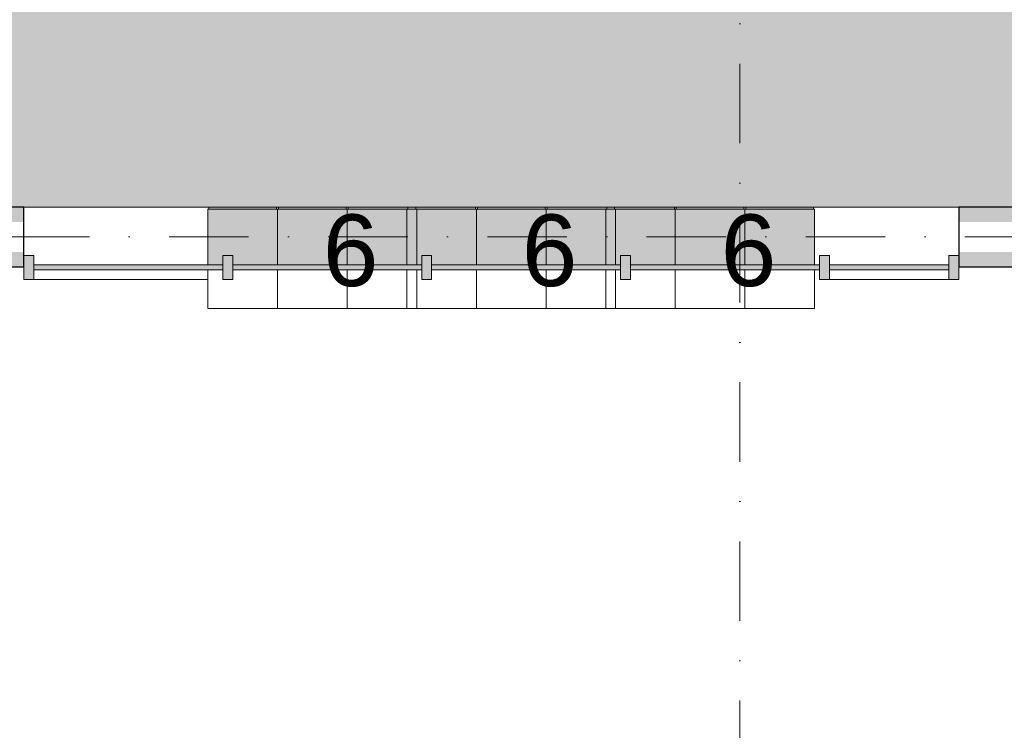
# Model space of a CAD drawing. Header units: millimetres. Extents: x -2530 to 151695, y -8763 to 71774.
# Tile 228 of 256: x 113629 to 118579, y 26221 to 29792. Entities that reach past the tile are written whole.
import ezdxf

# ---------------------------------------------------------------- set-up
doc = ezdxf.new("R2010")
doc.units = ezdxf.units.MM
doc.linetypes.add('RR_Level', pattern=[800, 400, -200, 0, -200])
for name, color, linetype, lineweight in [('A-____-NOTE-TEXT', 131, 'Continuous', 13), ('A-AREA-____-PATT', 32, 'Continuous', 9), ('A-GENM-____-OTLN', 13, 'Continuous', 13), ('A-GLAZ-CURT-MCUT', 52, 'Continuous', 13), ('A-GLAZ-CURT-OTLN', 52, 'Continuous', 13), ('A-GLAZ-CWMG-MCUT', 51, 'Continuous', 13), ('A-GLAZ-CWMG-OTLN', 51, 'Continuous', 13), ('I-FURN-PNLS-OTLN', 30, 'Continuous', 13), ('S-COLS-____-MCUT', 52, 'Continuous', 25), ('S-COLS-____-OTLN', 52, 'Continuous', 18), ('S-GRID-____-OTLN', 1, 'Continuous', 9)]:
    doc.layers.add(name, color=color, linetype=linetype, lineweight=lineweight)
doc.styles.add('Arial', font='arial.ttf', dxfattribs={"height": 360})

# ---------------------------------------------------------------- blocks, each defined once
blk = doc.blocks.new('NLRS_28_SC_LIB_kolom recht_generiek_ISR - kolom beton_ONTWERP-6193513-plot_V2 Copy 1')
at = {"layer": 'S-COLS-____-OTLN', "lineweight": 13}
h = blk.add_hatch(color=256, dxfattribs=at)
h.paths.add_polyline_path([(-150, -150), (150, -150), (150, -75), (-150, -75)])
h.paths.add_polyline_path([(-150, 75), (150, 75), (150, 150), (-150, 150)])
at = {"layer": 'S-COLS-____-MCUT'}
for p, q in [((150, 150), (-150, 150)), ((-150, 150), (-150, -150)), ((150, -150), (150, 150)), ((-150, -150), (150, -150))]:
    blk.add_line(p, q, dxfattribs=at)
blk = doc.blocks.new('NLRS_21_CWP_UN_system_panel_GEN - oz_glas-6173903-plot_V2 Copy 1')
at = {"layer": 'A-GLAZ-CURT-OTLN'}
blk.add_hatch(color=127, dxfattribs=at).paths.add_polyline_path([(-475, -12.5), (475, -12.5), (475, 12.5), (-475, 12.5), (-475, 3)])
at = {"layer": 'A-GLAZ-CURT-MCUT'}
for p, q in [((475, 12.5), (-475, 12.5)), ((-475, 12.5), (-475, -12.5)), ((475, -12.5), (475, 12.5)), ((-475, -12.5), (475, -12.5))]:
    blk.add_line(p, q, dxfattribs=at)
blk = doc.blocks.new('NLRS_21_CWM_UN_rechthoek_GEN - 67x114-V6-plot_V2 Copy 1')
at = {"layer": 'A-GLAZ-CWMG-OTLN'}
blk.add_line((114575, 28487), (113700, 28487), dxfattribs=at)
blk = doc.blocks.new('NLRS_21_CWM_UN_rechthoek_GEN - 67x114-6173909-plot_V2 Copy 1')
at = {"layer": 'A-GLAZ-CWMG-OTLN'}
blk.add_hatch(color=127, dxfattribs=at).paths.add_polyline_path([(-50, 60), (0, 60), (0, -60), (-50, -60), (-50, 12.5)])
at = {"layer": 'A-GLAZ-CWMG-MCUT'}
for p, q in [((-50, 60), (0, 60)), ((-50, -60), (-50, 60)), ((0, 60), (0, -60)), ((0, -60), (-50, -60))]:
    blk.add_line(p, q, dxfattribs=at)
blk = doc.blocks.new('NLRS_21_CWM_UN_rechthoek_GEN - 67x114-6173910-plot_V2 Copy 1')
at = {"layer": 'A-GLAZ-CWMG-OTLN'}
blk.add_hatch(color=127, dxfattribs=at).paths.add_polyline_path([(0, 60), (-50, 60), (-50, -60), (0, -60), (0, 0)])
at = {"layer": 'A-GLAZ-CWMG-MCUT'}
for p, q in [((0, 60), (-50, 60)), ((-50, 60), (-50, -60)), ((0, -60), (0, 60)), ((-50, -60), (0, -60))]:
    blk.add_line(p, q, dxfattribs=at)
blk = doc.blocks.new('NLRS_21_CWP_UN_system_panel_GEN - oz_glas-6173918-plot_V2 Copy 1')
at = {"layer": 'A-GLAZ-CURT-OTLN'}
blk.add_hatch(color=127, dxfattribs=at).paths.add_polyline_path([(300, -12.5), (300, 12.5), (-300, 12.5), (-300, -12.5)])
at = {"layer": 'A-GLAZ-CURT-MCUT'}
for p, q in [((300, 12.5), (-300, 12.5)), ((-300, 12.5), (-300, -12.5)), ((300, -12.5), (300, 12.5)), ((-300, -12.5), (300, -12.5))]:
    blk.add_line(p, q, dxfattribs=at)
blk = doc.blocks.new('NLRS_21_CWM_UN_rechthoek_GEN - 67x114-6008226-plot_V2 Copy 1')
at = {"layer": 'A-GLAZ-CWMG-OTLN'}
blk.add_line((118300, 28487), (117700, 28487), dxfattribs=at)
blk = doc.blocks.new('NLRS_21_CWM_UN_rechthoek_GEN - 67x114-6173917-plot_V2 Copy 1')
at = {"layer": 'A-GLAZ-CWMG-OTLN'}
blk.add_hatch(color=127, dxfattribs=at).paths.add_polyline_path([(-25, 60), (25, 60), (25, -60), (-25, -60), (-25, 12.5)])
at = {"layer": 'A-GLAZ-CWMG-MCUT'}
for p, q in [((-25, 60), (25, 60)), ((-25, -60), (-25, 60)), ((25, 60), (25, -60)), ((25, -60), (-25, -60))]:
    blk.add_line(p, q, dxfattribs=at)
blk = doc.blocks.new('Lockers vide14 - Lockers vide-6167364-plot_V2 Copy 1')
at = {"layer": 'A-GENM-____-OTLN'}
for p, q in [((118650, 28850), (119580, 28850)), ((119580, 28850), (118650, 28850)), ((119920, 28850), (119930, 28850)), ((119930, 28850), (119920, 28850)), ((120270, 28850), (120280, 28850)), ((120280, 28850), (120270, 28850)), ((120920, 28850), (120930, 28850)), ((120930, 28850), (120920, 28850)), ((121270, 28850), (121280, 28850)), ((121280, 28850), (121270, 28850)), ((121920, 28850), (121930, 28850)), ((121930, 28850), (121920, 28850)), ((122270, 28850), (122280, 28850)), ((122280, 28850), (122270, 28850)), ((122620, 28850), (123350, 28850)), ((123350, 28850), (122620, 28850))]:
    blk.add_line(p, q, dxfattribs=at)
blk = doc.blocks.new('NLRS_82_FUS_UN_lockers_GEN - 2 hoog-V230-plot_V2 Copy 1')
at = {"layer": 'I-FURN-PNLS-OTLN', "lineweight": 9}
for p, q in [((0, 0), (1050, 0)), ((0, -194.5), (0, 0)), ((0, 0), (350, 0)), ((350, -194.5), (350, 0)), ((350, 0), (700, 0)), ((350, 0), (350, -194.5)), ((700, -194.5), (700, 0)), ((700, 0), (1050, 0)), ((700, 0), (700, -194.5)), ((1050, 0), (1050, -194.5)), ((0, 0), (1050, 0)), ((0, -500), (0, -219.5)), ((350, -500), (350, -219.5)), ((350, -219.5), (350, -500)), ((700, -500), (700, -219.5)), ((700, -219.5), (700, -500)), ((1050, -219.5), (1050, -500)), ((0, -500), (350, -500)), ((5, -500), (5, -510)), ((345, -510), (5, -510)), ((345, -500), (345, -510)), ((350, -500), (700, -500)), ((355, -500), (355, -510)), ((695, -510), (355, -510)), ((695, -500), (695, -510)), ((700, -500), (1050, -500)), ((705, -500), (705, -510)), ((1045, -510), (705, -510)), ((1045, -500), (1045, -510))]:
    blk.add_line(p, q, dxfattribs=at)

msp = doc.modelspace()

# ---------------------------------------------------------------- hatches: boundary and pattern name
at = {"layer": 'A-AREA-____-PATT', "transparency": 33554509}
h = msp.add_hatch(color=10, dxfattribs=at)
h.paths.add_polyline_path([(106266.9148, 17364.4423), (106488.3079, 17422.1053), (106491.7754, 17409.1644), (106540.0717, 17422.1053), (106552.3656, 17376.2238), (107469.9952, 17622.1019), (107457.7013, 17667.9834), (107505.9976, 17680.9244), (107518.2915, 17635.0429), (108322.4355, 17850.5126), (108310.1416, 17896.3941), (108358.4379, 17909.3351), (108373.9671, 17851.3795), (109372.7344, 18118.9984), (109357.2052, 18176.954), (109405.5015, 18189.8949), (109421.0307, 18131.9394), (109453.3784, 18140.6069), (109450.1431, 18152.681), (109997.3509, 18299.3049), (109985.057, 18345.1863), (110033.3533, 18358.1273), (110029.471, 18372.6162), (110174.7747, 18409.8911), (110178.2422, 18396.9502), (110226.5385, 18409.8911), (110238.8324, 18364.0096), (111156.4619, 18609.8877), (111144.168, 18655.7692), (111192.4643, 18668.7102), (111204.7582, 18622.8287), (112122.3878, 18868.7068), (112110.0938, 18914.5882), (112158.3901, 18927.5292), (112170.684, 18881.6477), (113088.3136, 19127.5258), (113076.0197, 19173.4073), (113124.316, 19186.3482), (113136.6099, 19140.4668), (114054.2394, 19386.3449), (114041.9455, 19432.2263), (114090.2418, 19445.1673), (114102.5357, 19399.2858), (115020.1652, 19645.1639), (115007.8713, 19691.0454), (115056.1676, 19703.9863), (115068.4615, 19658.1049), (115986.0911, 19903.983), (115973.7972, 19949.8644), (116022.0934, 19962.8054), (116034.3873, 19916.9239), (116952.0169, 20162.802), (116939.723, 20208.6835), (116988.0193, 20221.6244), (117000.3132, 20175.7429), (117691.9161, 20361.0574), (117679.6222, 20406.9389), (117727.9185, 20419.8798), (117743.4476, 20361.9243), (118742.2149, 20629.5432), (118722.8035, 20701.9876), (118868.1071, 20739.2625), (118871.5746, 20726.3216), (118919.8709, 20739.2625), (118932.1648, 20693.381), (119849.7944, 20939.2591), (119837.5005, 20985.1406), (119885.7967, 20998.0816), (119898.0907, 20952.2001), (120815.7202, 21198.0782), (120803.4263, 21243.9597), (120851.7226, 21256.9006), (120864.0165, 21211.0191), (121781.646, 21456.8972), (121769.3521, 21502.7787), (121817.6484, 21515.7197), (121829.9423, 21469.8382), (122747.5718, 21715.7163), (122735.2779, 21761.5977), (122783.5742, 21774.5387), (122795.8681, 21728.6572), (123713.4977, 21974.5353), (123701.2038, 22020.4168), (123749.5001, 22033.3577), (123761.794, 21987.4763), (124679.4235, 22233.3544), (124667.1296, 22279.2358), (124715.4259, 22292.1768), (124727.7198, 22246.2953), (124936.3598, 22302.2002), (124924.0659, 22348.0817), (124972.3621, 22361.0227), (124987.8913, 22303.0671), (125986.6586, 22570.686), (125967.2472, 22643.1304), (126112.5508, 22680.4054), (126116.0183, 22667.4644), (126164.3146, 22680.4054), (126176.6085, 22634.5239), (127094.2381, 22880.402), (127081.9442, 22926.2834), (127130.2404, 22939.2244), (127142.5343, 22893.3429), (128060.1639, 23139.221), (128047.87, 23185.1025), (128096.1663, 23198.0434), (128108.4602, 23152.162), (129026.0897, 23398.0401), (129013.7958, 23443.9215), (129062.0921, 23456.8625), (129074.386, 23410.981), (129992.0155, 23656.8591), (129979.7216, 23702.7406), (130028.0179, 23715.6815), (130040.3118, 23669.8001), (130957.9414, 23915.6782), (130945.6475, 23961.5596), (130993.9438, 23974.5006), (131006.2377, 23928.6191), (131923.8672, 24174.4972), (131911.5733, 24220.3787), (131959.8696, 24233.3196), (131972.1635, 24187.4381), (132084.2109, 24217.4612), (132071.917, 24263.3426), (132120.2133, 24276.2836), (132135.7424, 24218.328), (133134.5097, 24485.9469), (133118.9806, 24543.9025), (133167.2769, 24556.8434), (133182.806, 24498.8879), (133231.1023, 24511.8288), (133211.6909, 24584.2733), (135925, 25311.3023), (135925, 25328.7527), (135940, 25328.7527), (135940, 25428.7527), (136000, 25428.7527), (136000, 26462.7527), (135940, 26462.7527), (135940, 26512.7527), (135987.5, 26512.7527), (135987.5, 27328.7527), (135940, 27328.7527), (135940, 27378.7527), (135987.5, 27378.7527), (135987.5, 27942.6064), (135940, 27942.6064), (135940, 27992.6064), (135925, 27992.6064), (135925, 28550), (135850, 28550), (135850, 28850), (135925, 28850), (135925, 29325), (135940, 29325), (135940, 29375), (136000, 29375), (136000, 30425), (135940, 30425), (135940, 30475), (135987.5, 30475), (135987.5, 30875), (135940, 30875), (135940, 30925), (135925, 30925), (135925, 30940), (135875, 30940), (135875, 30987.5), (134975, 30987.5), (134975, 30940), (134925, 30940), (134925, 30987.5), (133975, 30987.5), (133975, 30940), (133925, 30940), (133925, 30987.5), (132975, 30987.5), (132975, 30940), (132925, 30940), (132925, 30987.5), (131975, 30987.5), (131975, 30940), (131925, 30940), (131925, 30987.5), (130975, 30987.5), (130975, 30940), (130925, 30940), (130925, 30987.5), (129975, 30987.5), (129975, 30940), (129925, 30940), (129925, 30987.5), (129659, 30987.5), (129659, 30940), (129609, 30940), (129609, 31000), (128615, 31000), (128615, 30940), (128565, 30940), (128565, 30925), (128425, 30925), (128425, 31000), (127391, 31000), (127391, 30940), (127341, 30940), (127341, 30987.5), (126425, 30987.5), (126425, 30940), (126375, 30940), (126375, 30987.5), (125425, 30987.5), (125425, 30940), (125375, 30940), (125375, 30987.5), (124425, 30987.5), (124425, 30940), (124375, 30940), (124375, 30987.5), (123425, 30987.5), (123425, 30940), (123375, 30940), (123375, 30987.5), (122425, 30987.5), (122425, 30940), (122375, 30940), (122375, 30987.5), (121425, 30987.5), (121425, 30940), (121375, 30940), (121375, 30987.5), (121125, 30987.5), (121125, 30940), (121075, 30939.1509), (121075, 30925), (120925, 30925), (120925, 31000), (119891, 31000), (119891, 30940), (119841, 30940), (119841, 30987.5), (118925, 30987.5), (118925, 30940), (118875, 30940), (118875, 30987.5), (117925, 30987.5), (117925, 30940), (117875, 30940), (117875, 30987.5), (116925, 30987.5), (116925, 30940), (116875, 30940), (116875, 30987.5), (115925, 30987.5), (115925, 30940), (115875, 30940), (115875, 30987.5), (114925, 30987.5), (114925, 30940), (114875, 30940), (114875, 30987.5), (113925, 30987.5), (113925, 30940), (113875, 30940), (113875, 30987.5), (113625, 30987.5), (113625, 30940), (113575, 30940), (113575, 30925), (113425, 30925), (113425, 31000), (112391, 31000), (112391, 30940), (112341, 30940), (112341, 30987.5), (111425, 30987.5), (111425, 30940), (111375, 30940), (111375, 30987.5), (110425, 30987.5), (110425, 30940), (110375, 30940), (110375, 30987.5), (109425, 30987.5), (109425, 30940), (109375, 30940), (109375, 30987.5), (108425, 30987.5), (108425, 30940), (108375, 30940), (108375, 30987.5), (107425, 30987.5), (107425, 30940), (107375, 30940), (107375, 30987.5), (106425, 30987.5), (106425, 30940), (106375, 30940), (106375, 30987.5), (106125, 30987.5), (106125, 30940), (106075, 30940), (106075, 30925), (105925, 30925), (105925, 31000), (104891, 31000), (104891, 30940), (104841, 30940), (104841, 30987.5), (103925, 30987.5), (103925, 30940), (103875, 30940), (103875, 30987.5), (102925, 30987.5), (102925, 30940), (102875, 30940), (102875, 30987.5), (101925, 30987.5), (101925, 30940), (101875, 30940), (101875, 30987.5), (100925, 30987.5), (100925, 30940), (100875, 30940), (100875, 30987.5), (99925, 30987.5), (99925, 30940), (99875, 30940), (99875, 30987.5), (98925, 30987.5), (98925, 30940), (98875, 30940), (98875, 30987.5), (98625, 30987.5), (98625, 30940), (98575, 30940), (98575, 30925), (98500, 30925), (98500, 28796.3818), (98524.8745, 28794.9122), (98559.0475, 28785.7556), (98595.5035, 28763.5345), (98624.2224, 28731.9427), (98642.8775, 28693.5395), (98649.9575, 28651.4362), (98644.8889, 28609.0437), (98624.2224, 28565.1216), (98600.8991, 28536.8738), (98559.0475, 28510.8673), (98517.8079, 28499.7752), (98500, 28498.9273), (98500, 26643.4112), (98289.3819, 26851.8505), (96416.9154, 24978.8298), (98500, 22895.7453), (98500.0795, 22628.921), (98575, 22628.921), (98575, 22089.5271), (98578.1697, 22088.6778), (98614.6257, 22066.4567), (98646.262, 22028.8589), (98661.9996, 21996.4617), (98669.0797, 21954.3584), (98661.9996, 21907.2689), (98647.2043, 21872.7186), (98620.0212, 21839.796), (98584.6638, 21815.8655), (98575, 21812.7763), (98575, 19360.7799), (98913.7456, 19270.0133), (98926.0395, 19315.8947), (98974.3358, 19302.9538), (98962.0419, 19257.0723), (99879.6714, 19011.1942), (99891.9653, 19057.0757), (99940.2616, 19044.1347), (99927.9677, 18998.2533), (100845.5972, 18752.3752), (100842.362, 18740.3011), (100890.6583, 18727.3601), (100910.0697, 18799.8046), (101054.9586, 18760.9817), (101051.0754, 18746.4894), (101099.0642, 18732.401), (101087.0778, 18687.6669), (101956.411, 18454.7298), (101968.7049, 18500.6113), (102017.0012, 18487.6703), (102004.7073, 18441.7888), (102922.3369, 18195.9108), (102934.6308, 18241.7922), (102982.9271, 18228.8513), (102970.6332, 18182.9698), (103888.2627, 17937.0917), (103900.5566, 17982.9732), (103948.8529, 17970.0322), (103936.559, 17924.1508), (104854.1885, 17678.2727), (104866.4824, 17724.1541), (104914.7787, 17711.2132), (104902.4848, 17665.3317), (105820.1143, 17419.4536), (105832.4082, 17465.3351), (105880.7045, 17452.3941), (105868.4106, 17406.5127), (106018.1291, 17366.3957), (106030.423, 17412.2772), (106078.7193, 17399.3362), (106082.6025, 17413.8286), (106264.6179, 17365.0577)])
h.paths.add_polyline_path([(106144.5421, 19557.4964), (106105.7193, 19702.3853), (106178.1637, 19721.7967), (105163.7444, 23507.6611), (105091.3, 23488.2496), (105053.4321, 23629.5744), (105125.8766, 23648.9858), (105078.5044, 23825.7811), (105000.8766, 23825.7811), (105000.8766, 24115.4922), (104597.455, 25621.0821), (104525.0105, 25601.6707), (104451.5629, 25875.7811), (104529.2086, 25875.7811), (103835.5984, 28464.3694), (103763.154, 28444.9579), (103674.7195, 28775), (103984.8752, 28775), (103984.8752, 28700), (105524.8752, 28700), (105524.8752, 28775), (106080.5016, 28775), (106080.5016, 28700), (107784.5016, 28700), (107784.5016, 28775), (108282.5016, 28775), (108282.5016, 28850), (108582.5016, 28850), (108582.5016, 28775), (108650, 28775), (108650, 28700), (109684, 28700), (109684, 28775), (111375.0016, 28775), (111375.0016, 28700), (112409.0016, 28700), (112409.0016, 28775), (113350, 28775), (113350, 28850), (114580, 28850), (114580, 28840), (114575, 28840), (114575, 28559.5), (114650, 28559.5), (114650, 28607), (114700, 28607), (114700, 28559.5), (115650, 28559.5), (115650, 28607), (115700, 28607), (115700, 28559.5), (116650, 28559.5), (116650, 28607), (116700, 28607), (116700, 28559.5), (117625, 28559.5), (117625, 28840), (117620, 28840), (117620, 28850), (119580, 28850), (119580, 28840), (119575, 28840), (119575, 28559.5), (119650, 28559.5), (119650, 28607), (119700, 28607), (119700, 28559.5), (120650, 28559.5), (120650, 28607), (120700, 28607), (120700, 28559.5), (121650, 28559.5), (121650, 28607), (121700, 28607), (121700, 28559.5), (122625, 28559.5), (122625, 28840), (122620, 28840), (122620, 28850), (123650, 28850), (123650, 28607), (123700, 28607), (123700, 28547), (124650, 28547), (124650, 28607), (124700, 28607), (124700, 28547), (125650, 28547), (125648.6159, 28850), (128650, 28850), (128650, 28775), (132325, 28775), (132325, 26572.529), (128683.7939, 25596.8707), (128703.2053, 25524.4263), (125733.2343, 24728.6249), (125658.0474, 25009.2264), (125642.1629, 25004.9702), (125654.4568, 24959.0887), (125606.1606, 24946.1478), (125590.6314, 25004.1033), (124673.0019, 24758.2252), (124688.531, 24700.2697), (124640.2347, 24687.3287), (124624.7056, 24745.2843), (123707.076, 24499.4062), (123722.6052, 24441.4506), (123643.2652, 24420.1915), (123706.1583, 24185.4716), (113446.6291, 21436.439), (113427.2177, 21508.8834), (113325.2347, 21481.5572), (113305.8233, 21554.0016), (110408.0458, 20777.5445), (110427.4573, 20705.1001), (110234.2721, 20653.3363), (110214.8607, 20725.7807), (109216.0934, 20458.1618), (109235.5048, 20385.7174), (108414.4678, 20165.7212), (108395.0564, 20238.1656), (107396.2891, 19970.5467), (107415.7005, 19898.1023), (106190.7207, 19569.8699)])
h.paths.add_polyline_path([(103260.522, 20526.8367), (103219.2823, 20537.8869), (103182.8263, 20560.108), (103151.19, 20597.7058), (103135.4524, 20630.103), (103129.226, 20679.3456), (103133.441, 20714.5988), (103154.1075, 20758.5209), (103177.4308, 20786.7686), (103212.7882, 20810.6992), (103253.4554, 20823.6991), (103299.9296, 20823.6991), (103337.3774, 20813.665), (103373.8334, 20791.4439), (103405.4698, 20753.8461), (103421.2074, 20721.4489), (103428.2874, 20679.3456), (103423.2187, 20636.9531), (103401.4531, 20591.6998), (103379.2289, 20564.7832), (103343.8715, 20540.8527), (103303.2044, 20527.8528)])
h.paths.add_polyline_path([(113625, 21794.8162), (113634.4184, 21797.3399), (113633.6419, 21800.2376), (113625, 21797.922)])
h.paths.add_polyline_path([(113625, 28547), (113650, 28547), (113650, 28550), (113625, 28548.4043)])
h.paths.add_polyline_path([(119930, 28840), (119920, 28840), (119920, 28850), (119930, 28850)])
h.paths.add_polyline_path([(120280, 28840), (120270, 28840), (120270, 28850), (120280, 28850)])
h.paths.add_polyline_path([(121920, 28840), (121920, 28850), (121930, 28850), (121930, 28840), (121925, 28840)])
h.paths.add_polyline_path([(122270, 28840), (122270, 28850), (122280, 28850), (122280, 28840), (122275, 28840)])
h.paths.add_polyline_path([(121275, 28840), (121270, 28840), (121270, 28850), (121280, 28850), (121280, 28840)])
h.paths.add_polyline_path([(120920, 28840), (120920, 28850), (120930, 28850), (120930, 28840), (120925, 28840)])
h.paths.add_polyline_path([(115925, 28840), (115920, 28840), (115920, 28850), (115930, 28850), (115930, 28840)])
h.paths.add_polyline_path([(116270, 28840), (116270, 28850), (116280, 28850), (116280, 28840), (116275, 28840)])
h.paths.add_polyline_path([(116920, 28840), (116920, 28850), (116930, 28850), (116930, 28840), (116925, 28840)])
h.paths.add_polyline_path([(117275, 28840), (117270, 28840), (117270, 28850), (117280, 28850), (117280, 28840)])
h.paths.add_polyline_path([(114920, 28840), (114920, 28850), (114930, 28850), (114930, 28840), (114925, 28840)])
h.paths.add_polyline_path([(115280, 28840), (115270, 28840), (115270, 28850), (115280, 28850)])

# ---------------------------------------------------------------- linework, layer by layer
at = {"layer": 'S-GRID-____-OTLN', "linetype": 'RR_Level'}
for p, q in [((117250, 48773.1142), (117250, -857.0614)), ((-34.3191, 28700), (143998.0499, 28700))]:
    msp.add_line(p, q, dxfattribs=at)

# ---------------------------------------------------------------- block references
at = {"layer": 'A-GENM-____-OTLN'}
msp.add_blockref('Lockers vide14 - Lockers vide-6167364-plot_V2 Copy 1', (-5000, 0), dxfattribs=at)
at = {"layer": 'A-GLAZ-CURT-OTLN'}
for name, p in [('NLRS_21_CWP_UN_system_panel_GEN - oz_glas-6173903-plot_V2 Copy 1', (114175, 28547)), ('NLRS_21_CWP_UN_system_panel_GEN - oz_glas-6173903-plot_V2 Copy 1', (115175, 28547)), ('NLRS_21_CWP_UN_system_panel_GEN - oz_glas-6173903-plot_V2 Copy 1', (116175, 28547)), ('NLRS_21_CWP_UN_system_panel_GEN - oz_glas-6173903-plot_V2 Copy 1', (117175, 28547)), ('NLRS_21_CWP_UN_system_panel_GEN - oz_glas-6173918-plot_V2 Copy 1', (118000, 28547))]:
    msp.add_blockref(name, p, dxfattribs=at)
at = {"layer": 'A-GLAZ-CWMG-OTLN', "rotation": 180}
msp.add_blockref('NLRS_21_CWM_UN_rechthoek_GEN - 67x114-6173910-plot_V2 Copy 1', (113650, 28547), dxfattribs=at)
at = {"layer": 'A-GLAZ-CWMG-OTLN', "extrusion": (0, 0, -1), "rotation": 180}
for name, p in [('NLRS_21_CWM_UN_rechthoek_GEN - 67x114-6173917-plot_V2 Copy 1', (-114675, 28547)), ('NLRS_21_CWM_UN_rechthoek_GEN - 67x114-6173917-plot_V2 Copy 1', (-115675, 28547)), ('NLRS_21_CWM_UN_rechthoek_GEN - 67x114-6173917-plot_V2 Copy 1', (-116675, 28547)), ('NLRS_21_CWM_UN_rechthoek_GEN - 67x114-6173917-plot_V2 Copy 1', (-117675, 28547)), ('NLRS_21_CWM_UN_rechthoek_GEN - 67x114-6173909-plot_V2 Copy 1', (-118350, 28547))]:
    msp.add_blockref(name, p, dxfattribs=at)
at = {"layer": 'A-GLAZ-CWMG-OTLN'}
for name in ['NLRS_21_CWM_UN_rechthoek_GEN - 67x114-V6-plot_V2 Copy 1', 'NLRS_21_CWM_UN_rechthoek_GEN - 67x114-6008226-plot_V2 Copy 1']:
    msp.add_blockref(name, (0, 0), dxfattribs=at)
at = {"layer": 'I-FURN-PNLS-OTLN', "rotation": 180}
for p in [(115625, 28340), (116625, 28340), (117625, 28340)]:
    msp.add_blockref('NLRS_82_FUS_UN_lockers_GEN - 2 hoog-V230-plot_V2 Copy 1', p, dxfattribs=at)
at = {"layer": 'S-COLS-____-OTLN', "lineweight": 13}
for p in [(113500, 28700), (118500, 28700)]:
    msp.add_blockref('NLRS_28_SC_LIB_kolom recht_generiek_ISR - kolom beton_ONTWERP-6193513-plot_V2 Copy 1', p, dxfattribs=at)

# ---------------------------------------------------------------- texts
at = {"layer": 'A-____-NOTE-TEXT', "lineweight": 9, "char_height": 360, "width": 336.70875, "attachment_point": 1, "style": 'Arial'}
for insert in [(115153.0406, 28813.2501), (116153.0406, 28813.2501), (117153.0406, 28813.2501)]:
    msp.add_mtext('6', dxfattribs=dict(at, insert=insert))

doc.saveas('drawing.dxf')
